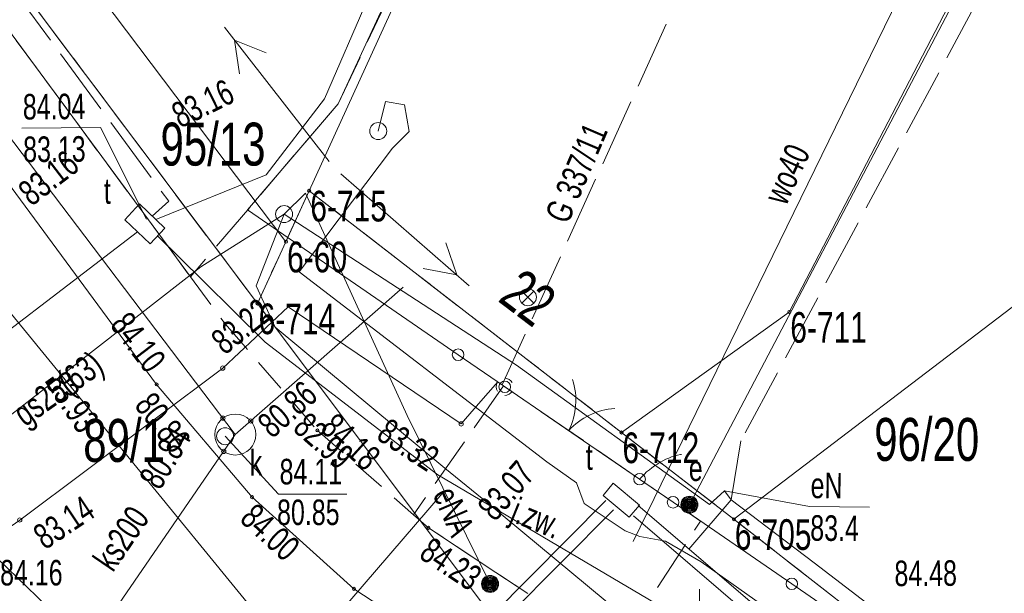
# Model space of a CAD drawing. Header units: metres. Extents: x 7446797 to 7447602, y 5789497 to 5790002.
# Tile 12 of 68: x 7447180 to 7447209, y 5789902 to 5789919. Entities that reach past the tile are written whole.
import ezdxf
from ezdxf.xclip import XClip

# ---------------------------------------------------------------- set-up
doc = ezdxf.new("R2010")
doc.units = ezdxf.units.M
doc.header["$MEASUREMENT"] = 0
doc.header["$XCLIPFRAME"] = 0
for name, pattern in [('2_KTCR02', [1.5, 1, -0.5]), ('2_KTJZ01', [2, 1.5, -0.5]), ('4_SUPG_P_01', [2.5, 2, -0.5]), ('4_SUPT_P_01', [2.5, 2, -0.5]), ('GUK', [2, 1.5, -0.5]), ('GUZ', [1, 0.5, -0.5])]:
    doc.linetypes.add(name, pattern=pattern)
doc.layers.add('700-L Mapa 1_500 dwg', color=7, linetype='Continuous')
for name, color, linetype, lineweight in [('ex_02_DXF_MZ_9_07', 9, 'Continuous', 18), ('ex_02_DXF_MZ_9_Dzialki7', 9, 'Continuous', 18), ('ex_02_DXF_MZ_9_EADTD_T_07', 9, 'Continuous', 18), ('ex_02_DXF_MZ_9_Kontury3', 9, 'Continuous', 18), ('ex_02_DXF_MZ_9_KTCR_L_17', 9, 'Continuous', 18), ('ex_02_DXF_MZ_9_KTJZ_E_T_07', 9, 'Continuous', 18), ('ex_02_DXF_MZ_9_KTJZ_L_07', 9, 'Continuous', 18), ('ex_02_DXF_MZ_9_KTKR_L_07', 9, 'Continuous', 18), ('ex_02_DXF_MZ_9_KTOK_L_17', 9, 'Continuous', 18), ('ex_02_DXF_MZ_9_KTOK_L_37', 9, 'Continuous', 18), ('ex_02_DXF_MZ_9_KTOK_L_47', 9, 'Continuous', 18), ('ex_02_DXF_MZ_9_Numery_dzialek7', 9, 'Continuous', 18), ('ex_02_DXF_MZ_9_Numery_punktow7', 9, 'Continuous', 18), ('ex_02_DXF_MZ_9_Podzial_sekcyjny_krzyze7', 9, 'Continuous', 18), ('ex_02_DXF_MZ_9_Punkty7', 9, 'Continuous', 18), ('ex_02_DXF_MZ_9_RTPW_T_17', 9, 'Continuous', 18), ('ex_02_DXF_MZ_9_SUBK_L_034', 9, 'Continuous', 18), ('ex_02_DXF_MZ_9_SUOG_L_052', 9, 'Continuous', 18), ('ex_02_DXF_MZ_9_SUOW_L_05', 9, 'Continuous', 18), ('ex_02_DXF_MZ_9_SUPE_D_L_31', 9, 'Continuous', 18), ('ex_02_DXF_MZ_9_SUPE_D_T_07', 9, 'Continuous', 18), ('ex_02_DXF_MZ_9_SUPE_E_T_31', 9, 'Continuous', 18), ('ex_02_DXF_MZ_9_SUPE_L_11', 9, 'Continuous', 18), ('ex_02_DXF_MZ_9_SUPE_L_31', 9, 'Continuous', 18), ('ex_02_DXF_MZ_9_SUPG_E_T_27', 9, 'Continuous', 18), ('ex_02_DXF_MZ_9_SUPG_L_252', 9, 'Continuous', 18), ('ex_02_DXF_MZ_9_SUPK_E_T_434', 9, 'Continuous', 18), ('ex_02_DXF_MZ_9_SUPK_L_034', 9, 'Continuous', 18), ('ex_02_DXF_MZ_9_SUPK_L_434', 9, 'Continuous', 18), ('ex_02_DXF_MZ_9_SUPP_E_T_352', 9, 'Continuous', 18), ('ex_02_DXF_MZ_9_SUPP_L_352', 9, 'Continuous', 18), ('ex_02_DXF_MZ_9_SUPP_L_630', 9, 'Continuous', 18), ('ex_02_DXF_MZ_9_SUPS_T_352', 9, 'Continuous', 18), ('ex_02_DXF_MZ_9_SUPT_D_L_030', 9, 'Continuous', 18), ('ex_02_DXF_MZ_9_SUPT_L_030', 9, 'Continuous', 18), ('ex_02_DXF_MZ_9_SUPW_E_T_05', 9, 'Continuous', 18), ('ex_02_DXF_MZ_9_SUPW_L_05', 9, 'Continuous', 18), ('ex_02_DXF_MZ_9_SUSM_D_T_37', 9, 'Continuous', 18), ('ex_02_DXF_MZ_9_SUTE_T_01', 9, 'Continuous', 18), ('ex_02_DXF_MZ_9_SUTG_T_052', 9, 'Continuous', 18), ('ex_02_DXF_MZ_9_SUTK_T_034', 9, 'Continuous', 18), ('ex_02_DXF_MZ_9_SUTT_T_030', 9, 'Continuous', 18), ('ex_02_DXF_MZ_9_SUUE_D_T_97', 9, 'Continuous', 18), ('ex_02_DXF_MZ_9_SUUE_E_T_87', 9, 'Continuous', 18), ('ex_02_DXF_MZ_9_SUUE_T_97', 9, 'Continuous', 18), ('ex_02_DXF_MZ_9_SUUK_E_T_934', 9, 'Continuous', 18), ('ex_02_DXF_MZ_9_SUUK_T_234', 9, 'Continuous', 18), ('ex_02_DXF_MZ_9_SUUT_D_T_130', 9, 'Continuous', 18), ('ex_02_DXF_MZ_9_SUUT_E_T_930', 9, 'Continuous', 18), ('ex_02_DXF_MZ_9_Uzytki3', 9, 'Continuous', 18)]:
    doc.layers.add(name, color=color, linetype=linetype, lineweight=lineweight)
doc.styles.add('STYL_AUTOMATYCZNY_1', font='Arial.ttf', dxfattribs={"width": 0.7})

# ---------------------------------------------------------------- blocks, each defined once
blk = doc.blocks.new('Rysunek_1_9', base_point=(7447200, 5789750, -0.867))
at = {"layer": 'ex_02_DXF_MZ_9_07', "color": 9, "linetype": 'Continuous', "lineweight": 18}
for p, q in [((7447194.783, 5789910.895, -0.867), (7447195.136, 5789911.248, -0.867)), ((7447195.136, 5789910.895, -0.867), (7447194.783, 5789911.248, -0.867))]:
    blk.add_line(p, q, dxfattribs=at)
blk.add_circle((7447194.959, 5789911.071, -0.867), 0.25, dxfattribs=at)
at = {"layer": 'ex_02_DXF_MZ_9_Dzialki7', "color": 9, "linetype": 'Continuous', "lineweight": 18}
for p, q in [((7447187.02, 5789910.886, -0.867), (7447141.661, 5789971.312, -0.867)), ((7447211.85, 5789965.215, -0.867), (7447188.537, 5789914.196, -0.867)), ((7447226.788, 5789957.09, -0.867), (7447202.633, 5789910.635, -0.867)), ((7447187.857, 5789912.702, -0.867), (7447163.64, 5789944.73, -0.867)), ((7447201.006, 5789904.553, -0.867), (7447221.05, 5789919.846, -0.867)), ((7447188.537, 5789914.196, -0.867), (7447187.857, 5789912.702, -0.867)), ((7447188.537, 5789914.196, -0.867), (7447197.707, 5789907.1, -0.867)), ((7447187.857, 5789912.702, -0.867), (7447187.02, 5789910.886, -0.867)), ((7447195.197, 5789899.992, -0.867), (7447187.02, 5789910.886, -0.867)), ((7447202.633, 5789910.635, -0.867), (7447197.707, 5789907.1, -0.867)), ((7447197.707, 5789907.1, -0.867), (7447201.006, 5789904.553, -0.867)), ((7447201.006, 5789904.553, -0.867), (7447208.889, 5789898.408, -0.867))]:
    blk.add_line(p, q, dxfattribs=at)
at = {"layer": 'ex_02_DXF_MZ_9_Kontury3', "color": 9, "linetype": 'GUK', "lineweight": 18}
for p, q in [((7447169.01, 5789934.881, -0.867), (7447187.02, 5789910.886, -0.867)), ((7447187.02, 5789910.886, -0.867), (7447188.537, 5789914.196, -0.867)), ((7447188.537, 5789914.196, -0.867), (7447197.707, 5789907.1, -0.867)), ((7447197.707, 5789907.1, -0.867), (7447201.006, 5789904.553, -0.867)), ((7447201.006, 5789904.553, -0.867), (7447208.889, 5789898.408, -0.867))]:
    blk.add_line(p, q, dxfattribs=at)
at = {"layer": 'ex_02_DXF_MZ_9_KTCR_L_17', "color": 9, "linetype": '2_KTCR02', "lineweight": 18}
for p, q in [((7447171.034, 5789930.686, -0.867), (7447185.055, 5789911.667, -0.867)), ((7447185.055, 5789911.667, -0.867), (7447186.07, 5789910.29, -0.867)), ((7447186.07, 5789910.29, -0.867), (7447188.78, 5789907.16, -0.867)), ((7447188.78, 5789907.16, -0.867), (7447191.6, 5789904.68, -0.867)), ((7447192.04, 5789904.3, -0.867), (7447191.6, 5789904.68, -0.867)), ((7447196.21, 5789901.54, -0.867), (7447192.04, 5789904.3, -0.867))]:
    blk.add_line(p, q, dxfattribs=at)
at = {"layer": 'ex_02_DXF_MZ_9_KTJZ_L_07', "color": 9, "linetype": 'Continuous', "lineweight": 18}
blk.add_line((7447171.034, 5789930.686, -0.867), (7447185.055, 5789911.667, -0.867), dxfattribs=at)
at = {"layer": 'ex_02_DXF_MZ_9_KTJZ_L_07', "color": 9, "linetype": '2_KTJZ01', "lineweight": 18}
for p, q in [((7447189.389, 5789916.753, -0.867), (7447191.833, 5789921.92, -0.867)), ((7447189.389, 5789916.753, -0.867), (7447185.055, 5789911.667, -0.867)), ((7447194.24, 5789908.47, -0.867), (7447191.6, 5789904.68, -0.867)), ((7447198.24, 5789905.73, -0.867), (7447194.24, 5789908.47, -0.867)), ((7447199.22, 5789905.05, -0.867), (7447198.24, 5789905.73, -0.867)), ((7447200.03, 5789904.5, -0.867), (7447199.22, 5789905.05, -0.867)), ((7447191.6, 5789904.68, -0.867), (7447192.04, 5789904.3, -0.867)), ((7447192.04, 5789904.3, -0.867), (7447196.21, 5789901.54, -0.867)), ((7447197.68, 5789900.87, -0.867), (7447200.03, 5789904.5, -0.867)), ((7447195.71, 5789898.71, -0.867), (7447189.85, 5789902.51, -0.867))]:
    blk.add_line(p, q, dxfattribs=at)
at = {"layer": 'ex_02_DXF_MZ_9_KTKR_L_07', "color": 9, "linetype": 'Continuous', "lineweight": 18}
for p, q in [((7447184.06, 5789908.51, -0.867), (7447168.8, 5789929.18, -0.867)), ((7447186.86, 5789905.2, -0.867), (7447184.06, 5789908.51, -0.867)), ((7447189.85, 5789902.51, -0.867), (7447186.86, 5789905.2, -0.867))]:
    blk.add_line(p, q, dxfattribs=at)
at = {"layer": 'ex_02_DXF_MZ_9_KTOK_L_17', "color": 9, "linetype": 'Continuous', "lineweight": 18}
for p, q in [((7447194.28, 5789908.44, -0.867), (7447195.744, 5789907.438, -0.867)), ((7447195.538, 5789907.579, -0.867), (7447196.776, 5789906.732, -0.867)), ((7447196.776, 5789906.732, -0.867), (7447198.24, 5789905.73, -0.867))]:
    blk.add_line(p, q, dxfattribs=at)
for centre in [(7447194.28, 5789908.44, -0.867), (7447198.24, 5789905.73, -0.867)]:
    blk.add_circle(centre, 0.17, dxfattribs=at)
for centre, start, end in [((7447194.366, 5789908.046, -0.867), 333.5589, 17.6333), ((7447197.635, 5789905.809, -0.867), 93.5956, 137.67)]:
    blk.add_arc(centre, 2, start, end, dxfattribs=at)
at = {"layer": 'ex_02_DXF_MZ_9_KTOK_L_37', "color": 9, "linetype": 'Continuous', "lineweight": 18}
for p, q in [((7447198.837, 5789906.228, -0.867), (7447198.922, 5789906.267, -0.867)), ((7447198.922, 5789906.267, -0.867), (7447199.013, 5789906.314, -0.867)), ((7447199.013, 5789906.314, -0.867), (7447199.092, 5789906.344, -0.867)), ((7447199.092, 5789906.344, -0.867), (7447199.177, 5789906.382, -0.867)), ((7447199.177, 5789906.382, -0.867), (7447199.262, 5789906.408, -0.867)), ((7447199.262, 5789906.408, -0.867), (7447199.348, 5789906.434, -0.867)), ((7447199.348, 5789906.434, -0.867), (7447199.44, 5789906.455, -0.867)), ((7447199.44, 5789906.455, -0.867), (7447199.471, 5789906.458, -0.867)), ((7447198.444, 5789905.941, -0.867), (7447198.528, 5789906.005, -0.867)), ((7447198.528, 5789906.005, -0.867), (7447198.599, 5789906.065, -0.867)), ((7447198.599, 5789906.065, -0.867), (7447198.676, 5789906.121, -0.867)), ((7447198.676, 5789906.121, -0.867), (7447198.76, 5789906.173, -0.867)), ((7447198.76, 5789906.173, -0.867), (7447198.837, 5789906.228, -0.867)), ((7447198.24, 5789905.73, -0.867), (7447198.31, 5789905.803, -0.867)), ((7447198.24, 5789905.73, -0.867), (7447198.73, 5789905.39, -0.867)), ((7447198.31, 5789905.803, -0.867), (7447198.38, 5789905.876, -0.867)), ((7447198.38, 5789905.876, -0.867), (7447198.444, 5789905.941, -0.867)), ((7447198.73, 5789905.39, -0.867), (7447199.22, 5789905.05, -0.867))]:
    blk.add_line(p, q, dxfattribs=at)
for centre in [(7447198.24, 5789905.73, -0.867), (7447199.22, 5789905.05, -0.867)]:
    blk.add_circle(centre, 0.17, dxfattribs=at)
at = {"layer": 'ex_02_DXF_MZ_9_KTOK_L_47', "color": 9, "linetype": 'Continuous', "lineweight": 18}
for p, q in [((7447192.607, 5789923.696, -0.867), (7447189.389, 5789916.753, -0.867)), ((7447189.389, 5789916.753, -0.867), (7447186.731, 5789913.634, -0.867)), ((7447186.731, 5789913.634, -0.867), (7447192.91, 5789909.384, -0.867)), ((7447192.91, 5789909.384, -0.867), (7447194.24, 5789908.47, -0.867)), ((7447202.707, 5789902.655, -0.867), (7447199.22, 5789905.05, -0.867)), ((7447208.889, 5789898.408, -0.867), (7447202.707, 5789902.655, -0.867))]:
    blk.add_line(p, q, dxfattribs=at)
for centre in [(7447192.91, 5789909.384, -0.867), (7447202.707, 5789902.655, -0.867)]:
    blk.add_circle(centre, 0.17, dxfattribs=at)
at = {"layer": 'ex_02_DXF_MZ_9_Podzial_sekcyjny_krzyze7', "color": 9, "linetype": 'Continuous', "lineweight": 18}
blk.add_line((7447200, 5789897.5, -0.867), (7447200, 5789902.5, -0.867), dxfattribs=at)
at = {"layer": 'ex_02_DXF_MZ_9_Punkty7', "color": 9, "linetype": 'Continuous', "lineweight": 18}
for centre in [(7447188.537, 5789914.196, -0.867), (7447187.857, 5789912.702, -0.867), (7447187.02, 5789910.886, -0.867), (7447202.633, 5789910.635, -0.867), (7447197.707, 5789907.1, -0.867), (7447201.006, 5789904.553, -0.867)]:
    blk.add_circle(centre, 0.045, dxfattribs=at)
at = {"layer": 'ex_02_DXF_MZ_9_RTPW_T_17', "color": 9, "linetype": 'Continuous', "lineweight": 18}
for centre in [(7447186.07, 5789910.29, -0.867), (7447184.06, 5789908.51, -0.867), (7447188.78, 5789907.16, -0.867), (7447186.86, 5789905.2, -0.867), (7447192.04, 5789904.3, -0.867), (7447189.85, 5789902.51, -0.867)]:
    blk.add_circle(centre, 0.045, dxfattribs=at)
at = {"layer": 'ex_02_DXF_MZ_9_SUBK_L_034', "color": 9, "linetype": 'Continuous', "lineweight": 18}
blk.add_circle((7447186.37, 5789907.04, -0.867), 0.602, dxfattribs=at)
at = {"layer": 'ex_02_DXF_MZ_9_SUOG_L_052', "color": 9, "linetype": 'Continuous', "lineweight": 18}
blk.add_line((7447186, 5789908.99, -0.867), (7447180.04, 5789904.53, -0.867), dxfattribs=at)
at = {"layer": 'ex_02_DXF_MZ_9_SUOW_L_05', "color": 9, "linetype": 'Continuous', "lineweight": 18}
blk.add_line((7447183.57, 5789895, -0.867), (7447192.44, 5789905.31, -0.867), dxfattribs=at)
at = {"layer": 'ex_02_DXF_MZ_9_SUPE_D_L_31', "color": 9, "linetype": 'Continuous', "lineweight": 18}
for p, q in [((7447188.427, 5789914.126, -0.867), (7447187.802, 5789913.511, -0.867)), ((7447188.427, 5789914.126, -0.867), (7447191.413, 5789907.596, -0.867)), ((7447187.802, 5789913.511, -0.867), (7447185.362, 5789911.964, -0.867)), ((7447186.986, 5789911.405, -0.867), (7447187.802, 5789913.511, -0.867)), ((7447187.802, 5789913.511, -0.867), (7447194.623, 5789909.079, -0.867)), ((7447185.362, 5789911.964, -0.867), (7447177.306, 5789905.687, -0.867)), ((7447187.54, 5789910.19, -0.867), (7447186.986, 5789911.405, -0.867)), ((7447192.524, 5789906.054, -0.867), (7447187.54, 5789910.19, -0.867)), ((7447194.623, 5789909.079, -0.867), (7447200.292, 5789904.988, -0.867)), ((7447191.413, 5789907.596, -0.867), (7447193.848, 5789902.653, -0.867)), ((7447193.772, 5789905.033, -0.867), (7447192.524, 5789906.054, -0.867)), ((7447200.292, 5789904.988, -0.867), (7447200.73, 5789905.382, -0.867)), ((7447200.73, 5789905.382, -0.867), (7447200.922, 5789905.123, -0.867)), ((7447200.922, 5789905.123, -0.867), (7447203.365, 5789903.27, -0.867)), ((7447198.379, 5789901.215, -0.867), (7447193.772, 5789905.033, -0.867)), ((7447178.87, 5789903.89, -0.867), (7447183.923, 5789899.043, -0.867)), ((7447203.365, 5789903.27, -0.867), (7447208.07, 5789899.673, -0.867))]:
    blk.add_line(p, q, dxfattribs=at)
at = {"layer": 'ex_02_DXF_MZ_9_SUPE_D_T_07', "color": 9, "linetype": 'Continuous', "lineweight": 18}
for p, q in [((7447189.128, 5789915.059, -0.867), (7447186.052, 5789919, -0.867)), ((7447186.488, 5789917.629, -0.867), (7447186.35, 5789918.619, -0.867)), ((7447186.35, 5789918.619, -0.867), (7447187.277, 5789918.244, -0.867)), ((7447189.47, 5789914.697, -0.867), (7447193.234, 5789911.405, -0.867)), ((7447192.547, 5789912.67, -0.867), (7447192.869, 5789911.724, -0.867)), ((7447192.869, 5789911.724, -0.867), (7447191.888, 5789911.918, -0.867))]:
    blk.add_line(p, q, dxfattribs=at)
at = {"layer": 'ex_02_DXF_MZ_9_SUPE_L_11', "color": 9, "linetype": 'Continuous', "lineweight": 18}
for p, q in [((7447190.565, 5789915.951, -0.867), (7447190.779, 5789916.813, -0.867)), ((7447190.779, 5789916.813, -0.867), (7447191.339, 5789916.717, -0.867)), ((7447191.339, 5789916.717, -0.867), (7447191.475, 5789915.937, -0.867)), ((7447191.475, 5789915.937, -0.867), (7447190.988, 5789915.444, -0.867)), ((7447190.988, 5789915.444, -0.867), (7447188.244, 5789911.814, -0.867)), ((7447188.244, 5789911.814, -0.867), (7447195.513, 5789906.235, -0.867)), ((7447195.513, 5789906.235, -0.867), (7447196.388, 5789905.621, -0.867)), ((7447196.388, 5789905.621, -0.867), (7447196.612, 5789905.013, -0.867)), ((7447196.612, 5789905.013, -0.867), (7447197.818, 5789904.211, -0.867)), ((7447197.818, 5789904.211, -0.867), (7447198.249, 5789904.044, -0.867)), ((7447198.249, 5789904.044, -0.867), (7447199, 5789903.909, -0.867)), ((7447199, 5789903.909, -0.867), (7447200.044, 5789903.306, -0.867)), ((7447200.044, 5789903.306, -0.867), (7447205.633, 5789899.355, -0.867))]:
    blk.add_line(p, q, dxfattribs=at)
at = {"layer": 'ex_02_DXF_MZ_9_SUPE_L_31', "color": 9, "linetype": 'Continuous', "lineweight": 18}
blk.add_line((7447212.32, 5789928.99, -0.867), (7447199.7, 5789904.98, -0.867), dxfattribs=at)
at = {"layer": 'ex_02_DXF_MZ_9_SUPG_L_252', "color": 9, "linetype": 'Continuous', "lineweight": 18}
for p, q in [((7447186, 5789908.99, -0.867), (7447187.92, 5789910.79, -0.867)), ((7447187.92, 5789910.79, -0.867), (7447193, 5789907.35, -0.867)), ((7447180.04, 5789904.53, -0.867), (7447186, 5789908.99, -0.867)), ((7447193.51, 5789907.94, -0.867), (7447194.072, 5789908.59, -0.867)), ((7447193, 5789907.35, -0.867), (7447193.51, 5789907.94, -0.867)), ((7447177.46, 5789902.74, -0.867), (7447180.04, 5789904.53, -0.867))]:
    blk.add_line(p, q, dxfattribs=at)
at = {"layer": 'ex_02_DXF_MZ_9_SUPK_L_034', "color": 9, "linetype": 'Continuous', "lineweight": 18}
blk.add_line((7447150.44, 5789946.44, -0.867), (7447191.16, 5789896.683, -0.867), dxfattribs=at)
at = {"layer": 'ex_02_DXF_MZ_9_SUPK_L_434', "color": 9, "linetype": 'Continuous', "lineweight": 18}
for p, q in [((7447186.37, 5789907.04, -0.867), (7447153.75, 5789950.02, -0.867)), ((7447190.55, 5789910.71, -0.867), (7447191.301, 5789911.37, -0.867)), ((7447186.37, 5789907.04, -0.867), (7447190.55, 5789910.71, -0.867)), ((7447177.12, 5789893.58, -0.867), (7447186.37, 5789907.04, -0.867))]:
    blk.add_line(p, q, dxfattribs=at)
at = {"layer": 'ex_02_DXF_MZ_9_SUPP_L_352', "color": 9, "linetype": '4_SUPG_P_01', "lineweight": 18}
blk.add_line((7447209.38, 5789941.84, -0.867), (7447194.2, 5789908.5, -0.867), dxfattribs=at)
at = {"layer": 'ex_02_DXF_MZ_9_SUPP_L_630', "color": 9, "linetype": '4_SUPT_P_01', "lineweight": 18}
for p, q in [((7447216.491, 5789935.275, -0.867), (7447201.209, 5789906.855, -0.867)), ((7447178.277, 5789922.248, -0.867), (7447184.413, 5789913.893, -0.867)), ((7447184.413, 5789913.893, -0.867), (7447183.932, 5789913.454, -0.867)), ((7447201.209, 5789906.855, -0.867), (7447200.922, 5789905.123, -0.867)), ((7447200.922, 5789905.123, -0.867), (7447199.682, 5789903.674, -0.867))]:
    blk.add_line(p, q, dxfattribs=at)
at = {"layer": 'ex_02_DXF_MZ_9_SUPS_T_352', "color": 9, "linetype": 'Continuous', "lineweight": 18}
for start, end in [(149.4064, 210.4809), (30.0857, 90.1805), (269.3333, 330.3412)]:
    blk.add_arc((7447194.28, 5789908.44, -0.867), 0.25, start, end, dxfattribs=at)
at = {"layer": 'ex_02_DXF_MZ_9_SUPT_D_L_030', "color": 9, "linetype": 'Continuous', "lineweight": 18}
for p, q in [((7447197.251, 5789905.107, -0.867), (7447182.167, 5789889.9, -0.867)), ((7447197.473, 5789904.829, -0.867), (7447188.248, 5789895.553, -0.867)), ((7447207.177, 5789897.286, -0.867), (7447198.193, 5789904.954, -0.867)), ((7447198.055, 5789904.653, -0.867), (7447206.939, 5789897.044, -0.867))]:
    blk.add_line(p, q, dxfattribs=at)
at = {"layer": 'ex_02_DXF_MZ_9_SUPT_L_030', "color": 9, "linetype": 'Continuous', "lineweight": 18}
for p, q in [((7447188.988, 5789916.9, -0.867), (7447193.367, 5789926.992, -0.867)), ((7447187.273, 5789914.668, -0.867), (7447188.988, 5789916.9, -0.867)), ((7447184.032, 5789913.355, -0.867), (7447187.273, 5789914.668, -0.867)), ((7447183.559, 5789913.812, -0.867), (7447183.122, 5789913.348, -0.867)), ((7447184.304, 5789913.097, -0.867), (7447183.559, 5789913.812, -0.867)), ((7447183.122, 5789913.348, -0.867), (7447183.867, 5789912.634, -0.867)), ((7447176.88, 5789907.934, -0.867), (7447183.495, 5789912.991, -0.867)), ((7447183.867, 5789912.634, -0.867), (7447184.304, 5789913.097, -0.867)), ((7447184.086, 5789912.875, -0.867), (7447185.425, 5789911.554, -0.867)), ((7447185.425, 5789911.554, -0.867), (7447187.25, 5789909.75, -0.867)), ((7447187.25, 5789909.75, -0.867), (7447192.316, 5789905.852, -0.867)), ((7447192.316, 5789905.852, -0.867), (7447206.998, 5789897.195, -0.867))]:
    blk.add_line(p, q, dxfattribs=at)
at = {"layer": 'ex_02_DXF_MZ_9_SUPW_L_05', "color": 9, "linetype": 'Continuous', "lineweight": 18}
for p, q in [((7447198.05, 5789903.9, -0.867), (7447206.83, 5789921.88, -0.867)), ((7447183.57, 5789895, -0.867), (7447192.44, 5789905.31, -0.867))]:
    blk.add_line(p, q, dxfattribs=at)
at = {"layer": 'ex_02_DXF_MZ_9_SUSM_D_T_37', "color": 9, "linetype": 'Continuous', "lineweight": 18}
for centre in [(7447190.565, 5789915.951, -0.867), (7447187.802, 5789913.511, -0.867)]:
    blk.add_circle(centre, 0.25, dxfattribs=at)
at = {"layer": 'ex_02_DXF_MZ_9_SUTE_T_01', "color": 9, "linetype": 'Continuous', "lineweight": 18}
for p, q in [((7447200.73, 5789905.382, -0.867), (7447203.225, 5789904.923, -0.867)), ((7447203.225, 5789904.923, -0.867), (7447204.99, 5789904.905, -0.867))]:
    blk.add_line(p, q, dxfattribs=at)
at = {"layer": 'ex_02_DXF_MZ_9_SUTG_T_052', "color": 9, "linetype": 'Continuous', "lineweight": 18}
for centre in [(7447186, 5789908.99, -0.867), (7447193, 5789907.35, -0.867), (7447180.04, 5789904.53, -0.867)]:
    blk.add_circle(centre, 0.0625, dxfattribs=at)
at = {"layer": 'ex_02_DXF_MZ_9_SUTK_T_034', "color": 9, "linetype": 'Continuous', "lineweight": 18}
for p, q in [((7447186.07, 5789906.99, -0.867), (7447187.639, 5789905.285, -0.867)), ((7447187.639, 5789905.285, -0.867), (7447189.647, 5789905.285, -0.867))]:
    blk.add_line(p, q, dxfattribs=at)
for centre in [(7447186.006, 5789907.52, -0.867), (7447186.822, 5789907.437, -0.867), (7447186.029, 5789906.544, -0.867)]:
    blk.add_circle(centre, 0.0625, dxfattribs=at)
at = {"layer": 'ex_02_DXF_MZ_9_SUTT_T_030', "color": 9, "linetype": 'Continuous', "lineweight": 18}
for p in [(7447180.106, 5789916.037, -0.867), (7447183.762, 5789913.363, -0.867)]:
    blk.add_line(p, (7447182.413, 5789916.054, -0.867), dxfattribs=at)
at = {"layer": 'ex_02_DXF_MZ_9_SUUE_D_T_97', "color": 9, "linetype": 'Continuous', "lineweight": 18}
for radius in [0.25, 0.225, 0.2, 0.175, 0.15, 0.125, 0.1, 0.075, 0.05, 0.025, 0.00715]:
    blk.add_circle((7447193.848, 5789902.653, -0.867), radius, dxfattribs=at)
at = {"layer": 'ex_02_DXF_MZ_9_SUUE_T_97', "color": 9, "linetype": 'Continuous', "lineweight": 18}
for radius in [0.25, 0.225, 0.2, 0.175, 0.15, 0.125, 0.1, 0.075, 0.05, 0.025, 0.00715]:
    blk.add_circle((7447199.7, 5789904.98, -0.867), radius, dxfattribs=at)
at = {"layer": 'ex_02_DXF_MZ_9_SUUK_T_234', "color": 9, "linetype": 'Continuous', "lineweight": 18}
blk.add_circle((7447186.07, 5789906.99, -0.867), 0.25, dxfattribs=at)
at = {"layer": 'ex_02_DXF_MZ_9_SUUT_D_T_130', "color": 9, "linetype": 'Continuous', "lineweight": 18}
for p, q in [((7447197.466, 5789905.609, -0.867), (7447197.168, 5789905.25, -0.867)), ((7447198.235, 5789904.97, -0.867), (7447197.466, 5789905.609, -0.867)), ((7447197.168, 5789905.25, -0.867), (7447197.937, 5789904.611, -0.867)), ((7447197.937, 5789904.611, -0.867), (7447198.235, 5789904.97, -0.867))]:
    blk.add_line(p, q, dxfattribs=at)
at = {"layer": 'ex_02_DXF_MZ_9_Uzytki3', "color": 9, "linetype": 'GUZ', "lineweight": 18}
for p, q in [((7447169.01, 5789934.881, -0.867), (7447187.02, 5789910.886, -0.867)), ((7447187.02, 5789910.886, -0.867), (7447188.537, 5789914.196, -0.867)), ((7447188.537, 5789914.196, -0.867), (7447197.707, 5789907.1, -0.867)), ((7447197.707, 5789907.1, -0.867), (7447201.006, 5789904.553, -0.867)), ((7447201.006, 5789904.553, -0.867), (7447208.889, 5789898.408, -0.867))]:
    blk.add_line(p, q, dxfattribs=at)
at = {"layer": 'ex_02_DXF_MZ_9_EADTD_T_07', "color": 9, "linetype": 'Continuous', "lineweight": 18, "insert": (7447194.048, 5789910.975, -0.867), "char_height": 1.25, "attachment_point": 7, "rotation": 322.7726, "style": 'STYL_AUTOMATYCZNY_1'}
blk.add_mtext('\\A1;{\\pql;\\fArial|b0|i0|c238|p0;\\W0.700000;22}', dxfattribs=at)
at = {"layer": 'ex_02_DXF_MZ_9_KTJZ_E_T_07', "color": 9, "linetype": 'Continuous', "lineweight": 18, "insert": (7447194.496, 5789904.756, -0.867), "char_height": 0.75, "attachment_point": 4, "rotation": 337.9062, "style": 'STYL_AUTOMATYCZNY_1'}
blk.add_mtext('\\A1;{\\pql;\\fArial|b0|i0|c238|p0;\\W0.700000;j.zw.}', dxfattribs=at)
at = {"layer": 'ex_02_DXF_MZ_9_Numery_dzialek7', "color": 9, "linetype": 'Continuous', "lineweight": 18, "char_height": 1.26, "attachment_point": 1, "style": 'STYL_AUTOMATYCZNY_1'}
for s, insert in [('\\A1;{\\pql;\\fArial|b0|i0|c238|p0;\\W0.700000;95/13}', (7447184.173, 5789916.197, -0.867)), ('\\A1;{\\pql;\\fArial|b0|i0|c238|p0;\\W0.700000;89/1}', (7447181.905, 5789907.496, -0.867)), ('\\A1;{\\pql;\\fArial|b0|i0|c238|p0;\\W0.700000;96/20}', (7447205.126, 5789907.526, -0.867))]:
    blk.add_mtext(s, dxfattribs=dict(at, insert=insert))
at = {"layer": 'ex_02_DXF_MZ_9_Numery_punktow7', "color": 9, "linetype": 'Continuous', "lineweight": 18, "char_height": 0.9, "attachment_point": 1, "style": 'STYL_AUTOMATYCZNY_1'}
for s, insert in [('\\A1;{\\pql;\\fArial|b0|i0|c238|p0;\\W0.700000;6-715}', (7447188.57, 5789914.196, -0.867)), ('\\A1;{\\pql;\\fArial|b0|i0|c238|p0;\\W0.700000;6-60}', (7447187.89, 5789912.702, -0.867)), ('\\A1;{\\pql;\\fArial|b0|i0|c238|p0;\\W0.700000;6-714}', (7447187.053, 5789910.886, -0.867)), ('\\A1;{\\pql;\\fArial|b0|i0|c238|p0;\\W0.700000;6-711}', (7447202.662, 5789910.635, -0.867)), ('\\A1;{\\pql;\\fArial|b0|i0|c238|p0;\\W0.700000;6-712}', (7447197.736, 5789907.1, -0.867)), ('\\A1;{\\pql;\\fArial|b0|i0|c238|p0;\\W0.700000;6-705}', (7447201.034, 5789904.553, -0.867))]:
    blk.add_mtext(s, dxfattribs=dict(at, insert=insert))
at = {"layer": 'ex_02_DXF_MZ_9_RTPW_T_17', "color": 9, "linetype": 'Continuous', "lineweight": 18, "char_height": 0.75, "style": 'STYL_AUTOMATYCZNY_1'}
for s, insert, attachment_point, rotation in [('\\A1;{\\pql;\\fArial|b0|i0|c238|p0;\\W0.700000;84.10}', (7447183.262, 5789910.706, -0.867), 1, 307.3494), ('\\A1;{\\pql;\\fArial|b0|i0|c238|p0;\\W0.700000;83.93}', (7447181.396, 5789908.968, -0.867), 1, 303.5507), ('\\A1;{\\pql;\\fArial|b0|i0|c238|p0;\\W0.700000;84.18}', (7447188.823, 5789907.162, -0.867), 7, 317.6363), ('\\A1;{\\pql;\\fArial|b0|i0|c238|p0;\\W0.700000;84.00}', (7447186.973, 5789905.068, -0.867), 1, 317.4896), ('\\A1;{\\pql;\\fArial|b0|i0|c238|p0;\\W0.700000;84.23}', (7447192.141, 5789904.063, -0.867), 1, 326.5237)]:
    blk.add_mtext(s, dxfattribs=dict(at, insert=insert, attachment_point=attachment_point, rotation=rotation))
at = {"layer": 'ex_02_DXF_MZ_9_SUPE_E_T_31', "color": 9, "linetype": 'Continuous', "lineweight": 18, "insert": (7447192.494, 5789905.434, -0.867), "char_height": 0.75, "attachment_point": 4, "rotation": 293.391, "style": 'STYL_AUTOMATYCZNY_1'}
blk.add_mtext('\\A1;{\\pql;\\fArial|b0|i0|c238|p0;\\W0.700000;eNA}', dxfattribs=at)
at = {"layer": 'ex_02_DXF_MZ_9_SUPG_E_T_27', "color": 9, "linetype": 'Continuous', "lineweight": 18, "insert": (7447180.33, 5789907.064, -0.867), "char_height": 0.75, "attachment_point": 7, "rotation": 35.297, "style": 'STYL_AUTOMATYCZNY_1'}
blk.add_mtext('\\A1;{\\pql;\\fArial|b0|i0|c238|p0;\\W0.700000;gs25(63)}', dxfattribs=at)
at = {"layer": 'ex_02_DXF_MZ_9_SUPK_E_T_434', "color": 9, "linetype": 'Continuous', "lineweight": 18, "insert": (7447182.471, 5789903.179, -0.867), "char_height": 0.75, "attachment_point": 4, "rotation": 55.683, "style": 'STYL_AUTOMATYCZNY_1'}
blk.add_mtext('\\A1;{\\pql;\\fArial|b0|i0|c238|p0;\\W0.700000;ks200}', dxfattribs=at)
at = {"layer": 'ex_02_DXF_MZ_9_SUPP_E_T_352', "color": 9, "linetype": 'Continuous', "lineweight": 18, "insert": (7447196.14, 5789913.182, -0.867), "char_height": 0.75, "attachment_point": 7, "rotation": 66.8014, "style": 'STYL_AUTOMATYCZNY_1'}
blk.add_mtext('\\A1;{\\pql;\\fArial|b0|i0|c238|p0;\\W0.700000;G 337/11}', dxfattribs=at)
at = {"layer": 'ex_02_DXF_MZ_9_SUPW_E_T_05', "color": 9, "linetype": 'Continuous', "lineweight": 18, "insert": (7447202.201, 5789913.886, -0.867), "char_height": 0.75, "attachment_point": 4, "rotation": 65.43, "style": 'STYL_AUTOMATYCZNY_1'}
blk.add_mtext('\\A1;{\\pql;\\fArial|b0|i0|c238|p0;\\W0.700000;wo40}', dxfattribs=at)
at = {"layer": 'ex_02_DXF_MZ_9_SUTE_T_01', "color": 9, "linetype": 'Continuous', "lineweight": 18, "char_height": 0.75, "style": 'STYL_AUTOMATYCZNY_1'}
for s, insert, attachment_point, rotation in [('\\A1;{\\pql;\\fArial|b0|i0|c238|p0;\\W0.700000;82.99}', (7447188.269, 5789907.456, -0.867), 4, 318.7726), ('\\A1;{\\pql;\\fArial|b0|i0|c238|p0;\\W0.700000;eN}', (7447203.263, 5789905.923, -0.867), 1, 359.406), ('\\A1;{\\pql;\\fArial|b0|i0|c238|p0;\\W0.700000;83.4}', (7447203.253, 5789904.673, -0.867), 1, 359.406)]:
    blk.add_mtext(s, dxfattribs=dict(at, insert=insert, attachment_point=attachment_point, rotation=rotation))
at = {"layer": 'ex_02_DXF_MZ_9_SUTG_T_052', "color": 9, "linetype": 'Continuous', "lineweight": 18, "char_height": 0.75, "style": 'STYL_AUTOMATYCZNY_1'}
for s, insert, attachment_point, rotation in [('\\A1;{\\pql;\\fArial|b0|i0|c238|p0;\\W0.700000;83.22}', (7447186.064, 5789909.346, -0.867), 7, 38.3675), ('\\A1;{\\pql;\\fArial|b0|i0|c238|p0;\\W0.700000;83.32}', (7447190.47, 5789906.918, -0.867), 7, 326.9761), ('\\A1;{\\pql;\\fArial|b0|i0|c238|p0;\\W0.700000;83.14}', (7447180.365, 5789904.262, -0.867), 1, 33.6901)]:
    blk.add_mtext(s, dxfattribs=dict(at, insert=insert, attachment_point=attachment_point, rotation=rotation))
at = {"layer": 'ex_02_DXF_MZ_9_SUTG_T_052', "color": 9, "linetype": 'Continuous', "lineweight": 18, "insert": (7447179.464, 5789902.597, -0.867), "char_height": 0.75, "attachment_point": 7, "style": 'STYL_AUTOMATYCZNY_1'}
blk.add_mtext('\\A1;{\\pql;\\fArial|b0|i0|c238|p0;\\W0.700000;84.16}', dxfattribs=at)
at = {"layer": 'ex_02_DXF_MZ_9_SUTK_T_034', "color": 9, "linetype": 'Continuous', "lineweight": 18, "char_height": 0.75, "style": 'STYL_AUTOMATYCZNY_1'}
for s, insert, attachment_point, rotation in [('\\A1;{\\pql;\\fArial|b0|i0|c238|p0;\\W0.700000;80.86}', (7447186.958, 5789907.464, -0.867), 1, 41.1099), ('\\A1;{\\pql;\\fArial|b0|i0|c238|p0;\\W0.700000;80.86}', (7447183.375, 5789907.88, -0.867), 7, 307.9075), ('\\A1;{\\pql;\\fArial|b0|i0|c238|p0;\\W0.700000;80.84}', (7447183.513, 5789905.765, -0.867), 1, 59.0401)]:
    blk.add_mtext(s, dxfattribs=dict(at, insert=insert, attachment_point=attachment_point, rotation=rotation))
for s, insert, attachment_point in [('\\A1;{\\pql;\\fArial|b0|i0|c238|p0;\\W0.700000;84.11}', (7447187.669, 5789905.565, -0.867), 7), ('\\A1;{\\pql;\\fArial|b0|i0|c238|p0;\\W0.700000;80.85}', (7447187.595, 5789905.131, -0.867), 1)]:
    blk.add_mtext(s, dxfattribs=dict(at, insert=insert, attachment_point=attachment_point))
at = {"layer": 'ex_02_DXF_MZ_9_SUTT_T_030', "color": 9, "linetype": 'Continuous', "lineweight": 18, "char_height": 0.75, "style": 'STYL_AUTOMATYCZNY_1'}
for s, insert, attachment_point, rotation in [('\\A1;{\\pql;\\fArial|b0|i0|c238|p0;\\W0.700000;83.16}', (7447184.76, 5789916.013, -0.867), 7, 26.1133), ('\\A1;{\\pql;\\fArial|b0|i0|c238|p0;\\W0.700000;84.04}', (7447180.129, 5789917.038, -0.867), 1, 0.4031), ('\\A1;{\\pql;\\fArial|b0|i0|c238|p0;\\W0.700000;83.13}', (7447180.138, 5789915.788, -0.867), 1, 0.4031), ('\\A1;{\\pql;\\fArial|b0|i0|c238|p0;\\W0.700000;83.16}', (7447180.391, 5789913.713, -0.867), 7, 37.4733), ('\\A1;{\\pql;\\fArial|b0|i0|c238|p0;\\W0.700000;83.07}', (7447193.429, 5789904.952, -0.867), 1, 48.7733), ('\\A1;{\\pql;\\fArial|b0|i0|c238|p0;\\W0.700000;84.48}', (7447205.717, 5789903.336, -0.867), 1, 0.4031)]:
    blk.add_mtext(s, dxfattribs=dict(at, insert=insert, attachment_point=attachment_point, rotation=rotation))
at = {"layer": 'ex_02_DXF_MZ_9_SUUE_E_T_87', "color": 9, "linetype": 'Continuous', "lineweight": 18, "insert": (7447199.682, 5789905.665, -0.867), "char_height": 0.75, "attachment_point": 7, "style": 'STYL_AUTOMATYCZNY_1'}
blk.add_mtext('\\A1;{\\pql;\\fArial|b0|i0|c238|p0;\\W0.700000;e}', dxfattribs=at)
at = {"layer": 'ex_02_DXF_MZ_9_SUUK_E_T_934', "color": 9, "linetype": 'Continuous', "lineweight": 18, "insert": (7447186.792, 5789906.209, -0.867), "char_height": 0.75, "attachment_point": 4, "style": 'STYL_AUTOMATYCZNY_1'}
blk.add_mtext('\\A1;{\\pql;\\fArial|b0|i0|c238|p0;\\W0.700000;k}', dxfattribs=at)
at = {"layer": 'ex_02_DXF_MZ_9_SUUT_E_T_930', "color": 9, "linetype": 'Continuous', "lineweight": 18, "char_height": 0.75, "attachment_point": 1, "style": 'STYL_AUTOMATYCZNY_1'}
for insert in [(7447182.512, 5789914.564, -0.867), (7447196.658, 5789906.753, -0.867)]:
    blk.add_mtext('\\A1;{\\pql;\\fArial|b0|i0|c238|p0;\\W0.700000;t}', dxfattribs=dict(at, insert=insert))

msp = doc.modelspace()

# ---------------------------------------------------------------- block references
at = {"layer": '700-L Mapa 1_500 dwg', "color": 52, "linetype": 'Continuous', "lineweight": 25}
ref = msp.add_blockref('Rysunek_1_9', (7447200, 5789750, -0.867), dxfattribs=at)
XClip(ref).set_block_clipping_path([(7446797.4999703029, 5789497.4999993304), (7447602.4999703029, 5790002.4999993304)])

doc.saveas('drawing.dxf')
